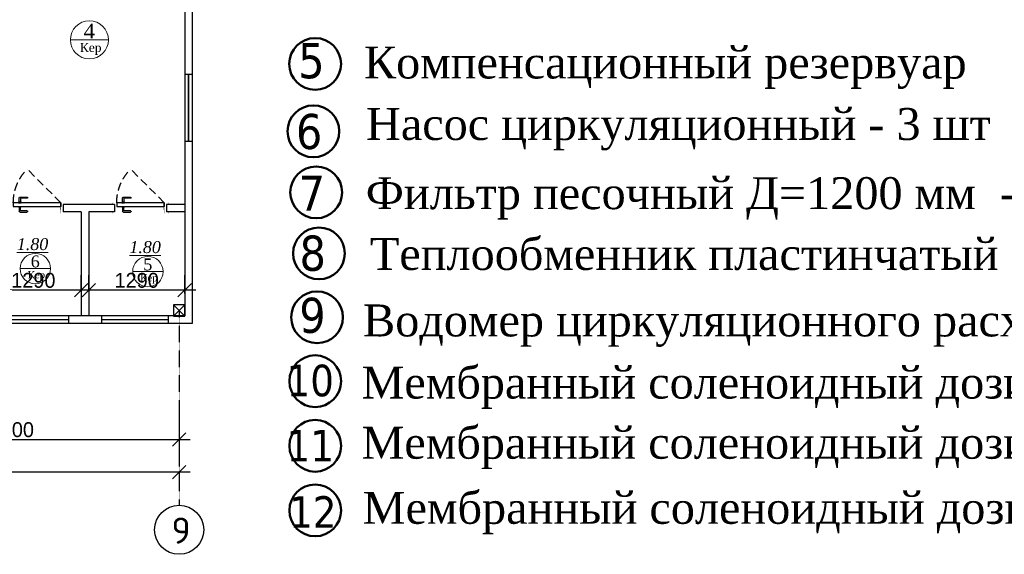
# Model space of a CAD drawing. Extents: x 4114239 to 5838486, y 780458 to 1383318.
# Tile 112 of 231: x 4348339 to 4361577, y 1099410 to 1106595. Entities that reach past the tile are written whole.
import ezdxf

# ---------------------------------------------------------------- set-up
doc = ezdxf.new("R2010")
doc.units = 0
doc.header["$MEASUREMENT"] = 0
doc.linetypes.add('Beruniy Xref$0$DASHED', pattern=[19.05, 12.7, -6.35])
doc.linetypes.add('DASHED', pattern=[0.75, 0.5, -0.25])
for name, color, linetype, lineweight in [('1', 7, 'Continuous', 50), ('1-A', 1, 'Continuous', 40), ('Стены', 5, 'Continuous', 30)]:
    doc.layers.add(name, color=color, linetype=linetype, lineweight=lineweight)
doc.layers.add('PDF_Text', color=7, linetype='Continuous', true_color=0x002eb8)
doc.layers.add('Отметки', color=7, linetype='Continuous', lineweight=0, true_color=0x221726)
doc.styles.add('PDF ISOCPEUR', font='isocpeur.ttf')
doc.styles.add('TIEMS', font='times.ttf')
doc.styles.add('таня', font='times.ttf', dxfattribs={"height": 280})
doc.dimstyles.new('ISO-25$0', dxfattribs={"dimtxt": 200, "dimasz": 180, "dimexe": 200, "dimexo": 300, "dimgap": 30, "dimtad": 1, "dimdec": 0, "dimdsep": 46, "dimtxsty": 'Standard', "dimblk": 'OBLIQUE', "dimcen": 2, "dimdle": 150, "dimclrd": 256, "dimclre": 256, "dimclrt": 256, "dimadec": 0, "dimazin": 0, "dimtfac": 1, "dimtdec": 0, "dimtmove": 1, "dimatfit": 3, "dimldrblk": 'OBLIQUE', "dimfxl": 500, "dimfxlon": 1, "dimarcsym": 0})

# ---------------------------------------------------------------- blocks, each defined once
blk = doc.blocks.new('fffffffffffffffffffffffffffddddddddfz')
at = {"color": 0}
blk.add_lwpolyline([(3133299, 2648112), (3133449, 2648112), (3133449, 2647962), (3133299, 2647962)], close=True, dxfattribs=at)
for points in [[(3133449, 2648112), (3133299, 2647962)], [(3133449, 2647962), (3133299, 2648112)]]:
    blk.add_lwpolyline(points, dxfattribs=at)
blk = doc.blocks.new('_Oblique')
at = {"color": 0, "linetype": 'ByBlock', "lineweight": -2}
blk.add_line((-0.5, -0.5), (0.5, 0.5), dxfattribs=at)
blk = doc.blocks.new('*D1971')
at = {"color": 218, "lineweight": -2, "true_color": 0x4d004d, "transparency": 16777216}
for p, q in [((4345983, 1101356), (4345983, 1100754)), ((4350483, 1101342), (4350483, 1100754)), ((4345833, 1100954), (4350633, 1100954))]:
    blk.add_line(p, q, dxfattribs=at)
at = {"layer": 'Defpoints', "color": 0, "transparency": 16777216}
for p in [(4345983, 1101656), (4350483, 1101642), (4350483, 1100954)]:
    blk.add_point(p, dxfattribs=at)
at = {"color": 218, "lineweight": -2, "true_color": 0x4d004d, "transparency": 16777216, "xscale": 180, "yscale": 180, "zscale": 180, "rotation": 180}
blk.add_blockref('_Oblique', (4345983, 1100954), dxfattribs=at)
at = {"color": 218, "lineweight": -2, "true_color": 0x4d004d, "transparency": 16777216, "xscale": 180, "yscale": 180, "zscale": 180}
blk.add_blockref('_Oblique', (4350483, 1100954), dxfattribs=at)
at = {"color": 218, "true_color": 0x4d004d, "transparency": 16777216, "insert": (4348233, 1101084), "char_height": 200, "attachment_point": 5}
blk.add_mtext('4500', dxfattribs=at)
blk = doc.blocks.new('*D1959')
at = {"color": 218, "lineweight": -2, "true_color": 0x4d004d, "transparency": 16777216}
for p, q in [((4350633, 1100515), (4314333, 1100515)), ((4314483, 1100515), (4314483, 1100315)), ((4350483, 1100515), (4350483, 1100315))]:
    blk.add_line(p, q, dxfattribs=at)
at = {"layer": 'Defpoints', "color": 0, "transparency": 16777216}
for p in [(4314483, 1100754), (4350483, 1100754), (4314483, 1100515)]:
    blk.add_point(p, dxfattribs=at)
at = {"color": 218, "lineweight": -2, "true_color": 0x4d004d, "transparency": 16777216, "xscale": 180, "yscale": 180, "zscale": 180, "rotation": 180}
blk.add_blockref('_Oblique', (4314483, 1100515), dxfattribs=at)
at = {"color": 218, "lineweight": -2, "true_color": 0x4d004d, "transparency": 16777216, "xscale": 180, "yscale": 180, "zscale": 180}
blk.add_blockref('_Oblique', (4350483, 1100515), dxfattribs=at)
at = {"color": 218, "true_color": 0x4d004d, "transparency": 16777216, "insert": (4332483, 1100645), "char_height": 200, "attachment_point": 5}
blk.add_mtext('36000', dxfattribs=at)
blk = doc.blocks.new('*U1889')
at = {"color": 0, "linetype": 'Beruniy Xref$0$DASHED'}
blk.add_line((-193.5, 2.5), (-141.9, 54.1), dxfattribs=at)
at = {"color": 0}
for p, q in [((-197, 0), (-197, -11.4)), ((-131, 11.3), (-141.5, 11.3)), ((-141.5, 9.3), (-132, 9.3)), ((-132.5, 2.5), (-132.5, 3.5)), ((-132.5, 3.5), (-128.5, 3.5)), ((-128.5, 2.5), (-132.5, 2.5)), ((-132, 3.6), (-132, 3.5)), ((-131.5, 8.8), (-131.5, 4.1)), ((-129.5, 4.1), (-131.5, 4.1)), ((-129.5, 4.1), (-129.5, 9.8)), ((-129, 3.5), (-129, 3.6)), ((-128.5, 3.5), (-128.5, 2.5)), ((-117, 0), (-117, -11.4)), ((-141.5, -9.8), (-132, -9.8)), ((-131, -11.8), (-141.5, -11.8)), ((-132.5, -3), (-132.5, -4)), ((-132.5, -4), (-128.5, -4)), ((-132, -4.1), (-132, -4)), ((-131.5, -9.3), (-131.5, -4.6)), ((-129.5, -4.6), (-131.5, -4.6)), ((-129.5, -4.6), (-129.5, -10.3)), ((-129, -4), (-129, -4.1)), ((-128.5, -4), (-128.5, -3))]:
    blk.add_line(p, q, dxfattribs=at)
at = {"color": 0, "const_width": 0.2}
for points in [[(-199.5, 0), (-199.5, 2.5), (-194.5, 2.5), (-194.5, -4), (-192.5, -4), (-192.5, -8.5)], [(-114.5, 0), (-114.5, 2.5), (-119.5, 2.5), (-119.5, -4), (-121.5, -4), (-121.5, -8.5)], [(-193.5, -5), (-193.5, -13.9), (-199.5, -13.9), (-199.5, -11.4)], [(-120.5, -5), (-120.5, -13.9), (-114.5, -13.9), (-114.5, -11.4)]]:
    blk.add_lwpolyline(points, dxfattribs=at)
at = {"color": 0}
blk.add_lwpolyline([(-193.5, -3), (-193.5, 2.5), (-120.5, 2.5), (-120.5, -3), (-193.5, -3)], dxfattribs=at)
at = {"color": 0, "linetype": 'Beruniy Xref$0$DASHED'}
blk.add_arc((-193.5, 2.5), 73, 0, 45, dxfattribs=at)
at = {"color": 0}
for centre, radius, start, end in [((-141.5, 10.3), 1, 90, 270), ((-132, 8.8), 0.5, 0, 90), ((-131.5, 3.6), 0.5, 90, 180), ((-131, 9.8), 1.5, 0, 90), ((-129.5, 3.6), 0.5, 0, 90), ((-141.5, -10.8), 1, 90, 270), ((-131.5, -4.1), 0.5, 180, 270), ((-132, -9.3), 0.5, 270, 0), ((-131, -10.3), 1.5, 270, 0), ((-129.5, -4.1), 0.5, 270, 0)]:
    blk.add_arc(centre, radius, start, end, dxfattribs=at)
blk = doc.blocks.new('*D1964')
at = {"color": 218, "lineweight": -2, "true_color": 0x4d004d, "transparency": 16777216}
for p, q in [((4349267, 1102956), (4349267, 1103161)), ((4350557, 1102913), (4350557, 1103161)), ((4350707, 1102961), (4349117, 1102961))]:
    blk.add_line(p, q, dxfattribs=at)
at = {"layer": 'Defpoints', "color": 0, "transparency": 16777216}
for p in [(4349267, 1102961), (4349267, 1102656), (4350557, 1102613)]:
    blk.add_point(p, dxfattribs=at)
at = {"color": 218, "lineweight": -2, "true_color": 0x4d004d, "transparency": 16777216, "xscale": 180, "yscale": 180, "zscale": 180, "rotation": 180}
blk.add_blockref('_Oblique', (4349267, 1102961), dxfattribs=at)
at = {"color": 218, "lineweight": -2, "true_color": 0x4d004d, "transparency": 16777216, "xscale": 180, "yscale": 180, "zscale": 180}
blk.add_blockref('_Oblique', (4350557, 1102961), dxfattribs=at)
at = {"color": 218, "true_color": 0x4d004d, "transparency": 16777216, "insert": (4349912, 1103091), "char_height": 200, "attachment_point": 5}
blk.add_mtext('1290', dxfattribs=at)
blk = doc.blocks.new('*D1965')
at = {"color": 218, "lineweight": -2, "true_color": 0x4d004d, "transparency": 16777216}
for p, q in [((4347877, 1102913), (4347877, 1103161)), ((4349167, 1102961), (4349167, 1103161)), ((4349317, 1102961), (4347727, 1102961))]:
    blk.add_line(p, q, dxfattribs=at)
at = {"layer": 'Defpoints', "color": 0, "transparency": 16777216}
for p in [(4347877, 1102961), (4349167, 1102679), (4347877, 1102613)]:
    blk.add_point(p, dxfattribs=at)
at = {"color": 218, "lineweight": -2, "true_color": 0x4d004d, "transparency": 16777216, "xscale": 180, "yscale": 180, "zscale": 180, "rotation": 180}
blk.add_blockref('_Oblique', (4347877, 1102961), dxfattribs=at)
at = {"color": 218, "lineweight": -2, "true_color": 0x4d004d, "transparency": 16777216, "xscale": 180, "yscale": 180, "zscale": 180}
blk.add_blockref('_Oblique', (4349167, 1102961), dxfattribs=at)
at = {"color": 218, "true_color": 0x4d004d, "transparency": 16777216, "insert": (4348522, 1103091), "char_height": 200, "attachment_point": 5}
blk.add_mtext('1290', dxfattribs=at)
blk = doc.blocks.new('fgfgfggggggggggggggggggdffx')
at = {"color": 5, "const_width": 20}
blk.add_lwpolyline([(3169499, 2634349), (3169499, 2635249)], dxfattribs=at)
at = {"color": 0}
for points in [[(3169449, 2635249), (3169549, 2635249)], [(3169449, 2634349), (3169549, 2634349)]]:
    blk.add_lwpolyline(points, dxfattribs=at)

msp = doc.modelspace()

# ---------------------------------------------------------------- linework, layer by layer
at = {"lineweight": 0, "ltscale": 100}
for p, q in [((4349531.9799, 1106324.1019), (4349019.9799, 1106324.1019)), ((4348754.081, 1103249.8968), (4348344.481, 1103249.8968)), ((4350267.4842, 1103209.5778), (4349857.8842, 1103209.5778))]:
    msp.add_line(p, q, dxfattribs=at)
at = {"color": 1, "linetype": 'DASHED', "ltscale": 2}
msp.add_line((4350483.1916, 1102687.9248), (4350483.1916, 1100070.1959), dxfattribs=at)
at = {"color": 0}
for points in [[(4350657.4144, 1109712.9387), (4350658.4202, 1102512.9248), (4344242.7513, 1102512.9248)], [(4350557.4144, 1109712.9248), (4350558.4062, 1102612.9248), (4344242.7513, 1102612.9248)], [(4349612.473, 1104112.9248), (4348922.4229, 1104112.9248)], [(4350557.4981, 1104112.9248), (4350312.473, 1104112.9248)], [(4349167.4479, 1104012.9248), (4348922.4229, 1104012.9248)], [(4349167.4479, 1104012.9248), (4349167.4479, 1102612.9248)], [(4349612.473, 1104012.9248), (4349267.4479, 1104012.9248)], [(4349267.4479, 1104012.9248), (4349267.4479, 1102612.9248)], [(4350557.4981, 1104012.9248), (4350312.473, 1104012.9248)]]:
    msp.add_lwpolyline(points, dxfattribs=at)
msp.add_circle((4350483.1916, 1099740.1959), 330)
at = {"layer": '1'}
for centre in [(4352311.006, 1106000.5694), (4352287.75, 1105094.8628), (4352325.2126, 1104274.4424), (4352362.6751, 1103454.022), (4352337.3052, 1102595.2633), (4352311.9352, 1101736.5046), (4352311.9352, 1101736.5046), (4352311.9352, 1101736.5046), (4352311.9352, 1100868.2941), (4352311.9352, 1100000.0837)]:
    msp.add_circle(centre, 347.7886, dxfattribs=at)
at = {"layer": 'Стены', "color": 0, "linetype": 'ByBlock', "lineweight": 0, "ltscale": 100}
for centre, radius in [((4349275.9799, 1106324.1019), 256), ((4348549.281, 1103249.8968), 204.8), ((4350062.6842, 1103209.5778), 204.8)]:
    msp.add_circle(centre, radius, dxfattribs=at)

# ---------------------------------------------------------------- block references
at = {"color": 0}
msp.add_blockref('fgfgfggggggggggggggggggdffx', (1181108.7777, -1529386.4223), dxfattribs=at)
at = {"color": 216, "lineweight": 30, "xscale": -8.749999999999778, "yscale": 8.749999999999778, "zscale": 8.749999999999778, "rotation": 359.9999998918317}
for p in [(4347198.6729, 1104112.9248), (4348588.723, 1104112.9248)]:
    msp.add_blockref('*U1889', p, dxfattribs=at)
at = {"color": 0, "xscale": -1, "rotation": 180}
msp.add_blockref('fffffffffffffffffffffffffffddddddddfz', (1217108.9923, 3750724.7824), dxfattribs=at)
msp.add_blockref('fffffffffffffffffffffffffffddddddddfz', (1217108.9923, 3750724.7824), dxfattribs=at)
at = {"color": 0, "rotation": 270}
for p in [(1713748.0652, 4272062.012), (1715088.1154, 4272062.012)]:
    msp.add_blockref('fgfgfggggggggggggggggggdffx', p, dxfattribs=at)

# ---------------------------------------------------------------- texts
at = {"lineweight": 0, "ltscale": 100, "attachment_point": 5, "style": 'TIEMS'}
for s, insert, char_height in [('\\A1;4', (4349274.2703, 1106442.7013), 200), ('\\A1;{\\fTimes New Roman|b0|i1|c204|p18;\\L1.80}', (4348511.4744, 1103577.1643), 160), ('\\A1;{\\fTimes New Roman|b0|i1|c204|p18;\\L1.80}', (4350024.8775, 1103536.8453), 160), ('\\A1;6', (4348547.9134, 1103344.7764), 160), ('\\A1;5', (4350061.3165, 1103304.4574), 160)]:
    msp.add_mtext(s, dxfattribs=dict(at, insert=insert, char_height=char_height))
for insert, char_height, width in [((4349292.8939, 1106201.7261), 120, 925.176842), ((4348562.8123, 1103151.9962), 96, 740.141474), ((4350076.2154, 1103111.6772), 96, 740.141474)]:
    msp.add_mtext('\\A1;Кер', dxfattribs=dict(at, insert=insert, char_height=char_height, width=width))
at = {"layer": '1-A', "attachment_point": 9}
for s, insert, char_height in [('\\P{\\fTahoma|b0|i0|c204|p32;5}', (4352438.1891, 1105798.9541), 471.744), ('\\P{\\fTahoma|b0|i0|c204|p32;6}', (4352407.058, 1104847.9673), 471.744), ('\\P{\\fTahoma|b0|i0|c204|p32;7}', (4352444.5205, 1104027.5469), 471.744), ('\\P{\\fTahoma|b0|i0|c204|p32;8}', (4352455.486, 1103212.4219), 471.744), ('\\P{\\fTahoma|b0|i0|c204|p32;9}', (4352451.9105, 1102377.3376), 471.744), ('\\P{\\fTahoma|b0|i0|c204|p32;10}', (4352564.1288, 1101525.8883), 424.5696), ('\\P{\\fTahoma|b0|i0|c204|p32;11}', (4352564.1288, 1100657.6778), 424.5696), ('\\P{\\fTahoma|b0|i0|c204|p32;12}', (4352598.1142, 1099766.5216), 424.5696)]:
    msp.add_mtext(s, dxfattribs=dict(at, insert=insert, char_height=char_height))
at = {"layer": 'PDF_Text', "color": 0, "style": 'PDF ISOCPEUR'}
msp.add_text('9', height=351.7196, dxfattribs=at).set_placement((4350379.271, 1099553.0161))
at = {"layer": 'Отметки', "color": 0, "style": 'таня'}
for s, p in [('Компенсационный резервуар', (4352966.9247, 1105805.0712)), ('Насос циркуляционный - 3 шт', (4352995.3886, 1104978.6373)), ('Фильтр песочный Д=1200 мм  - 2 шт', (4352991.8302, 1104048.9522)), ('Теплообменник пластинчатый 350 кВт - 1 шт', (4353047.0577, 1103231.8995)), ('Водомер циркуляционного расхода - 1 шт', (4352955.3844, 1102338.7956)), ('Мембранный соленоидный дозирующий насос рН  ', (4352934.1113, 1101503.5664)), ('Мембранный соленоидный дозирующий насос Дез', (4352934.1113, 1100694.8564)), ('Мембранный соленоидный дозирующий насос Флок  ', (4352950.5263, 1099820.0664))]:
    msp.add_text(s, height=429.28704, dxfattribs=at).set_placement(p)

# ---------------------------------------------------------------- dimensions: what is measured, and where the dimension line sits
at = {"color": 0}
for base, p1, p2, picture, middle in [((4347877.3978, 1102960.6698), (4349167.4479, 1102678.7397), (4347877.3978, 1102612.9248), '*D1965', (4348522.4229, 1103090.6698)), ((4349267.4479, 1102960.6698), (4350557.4981, 1102612.9248), (4349267.4479, 1102656.1331), '*D1964', (4349912.473, 1103090.6698))]:
    dim = msp.add_linear_dim(base=base, p1=p1, p2=p2, angle=180, dimstyle='ISO-25$0', dxfattribs=at)
    dim.commit()
    dim.dimension.update_dxf_attribs({"geometry": picture, "text_midpoint": middle})
for base, p1, p2, picture, middle in [((4350483.1916, 1100953.7803), (4345983.1916, 1101656.1051), (4350483.1916, 1101642.3082), '*D1971', (4348233.1916, 1101083.7803)), ((4314483.1768, 1100515.2642), (4350483.1916, 1100753.7803), (4314483.1768, 1100753.7803), '*D1959', (4332483.1842, 1100645.2642))]:
    dim = msp.add_linear_dim(base=base, p1=p1, p2=p2, dimstyle='ISO-25$0', dxfattribs=at)
    dim.commit()
    dim.dimension.update_dxf_attribs({"geometry": picture, "text_midpoint": middle})

doc.saveas('drawing.dxf')
